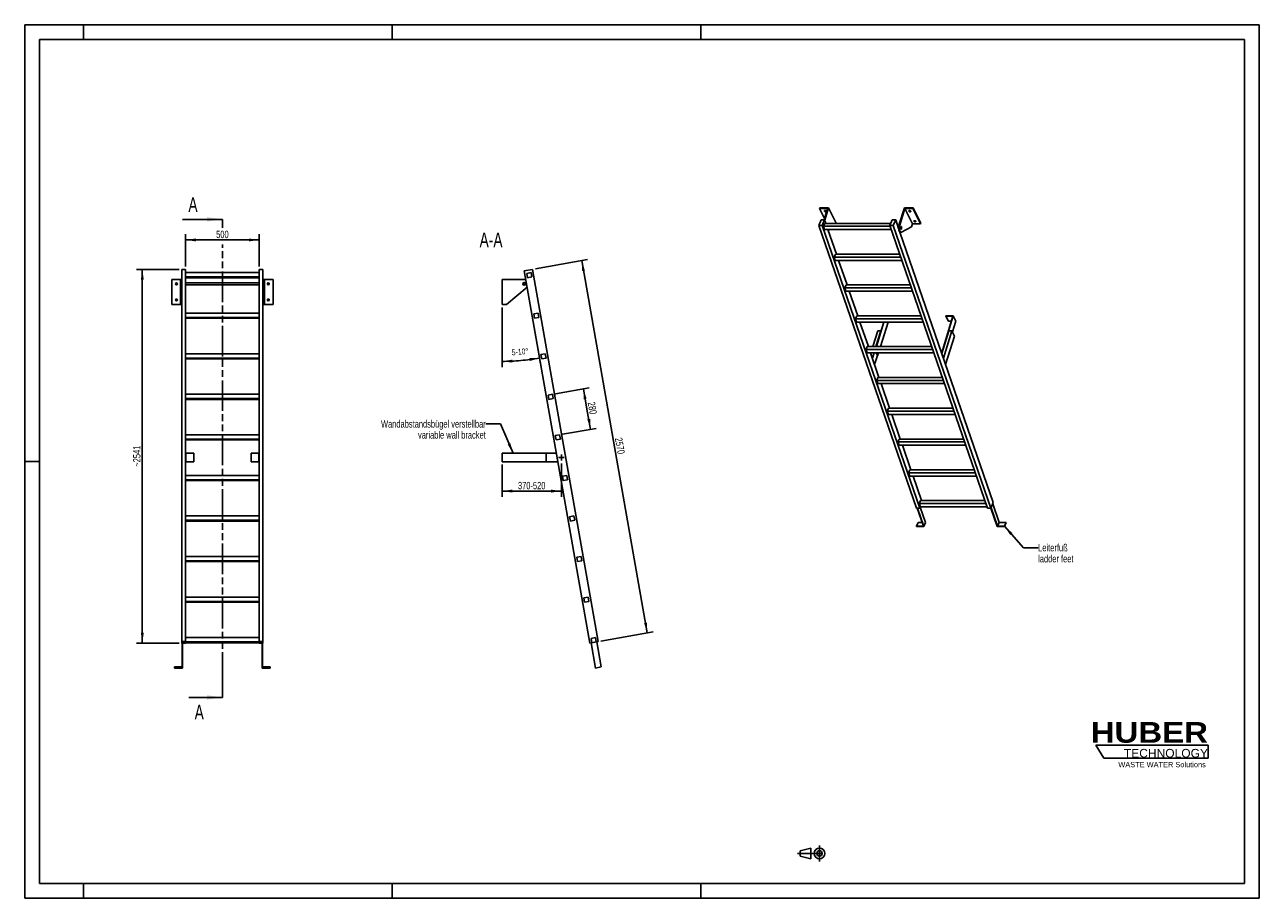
# Model space of a CAD drawing. Header units: millimetres. Extents: x 0 to 8400, y 0 to 5940.
import ezdxf

# ---------------------------------------------------------------- set-up
doc = ezdxf.new("R2010")
doc.units = ezdxf.units.MM
doc.header["$LTSCALE"] = 462
doc.linetypes.add('CENTER', pattern=[0.6, 0.375, -0.075, 0.075, -0.075])
doc.linetypes.add('PHANTOM', pattern=[0.8, 0.45, -0.05, 0.1, -0.05, 0.1, -0.05])
doc.layers.get('0').update_dxf_attribs({"linetype": 'CONTINUOUS'})
for name, color, linetype in [('005_AXIS', 7, 'CONTINUOUS'), ('050_DIMENSIONING', 7, 'CONTINUOUS'), ('053_NOTES', 7, 'CONTINUOUS'), ('HATCHING_BL0', 7, 'CONTINUOUS'), ('HUBER_Logo_BL1', 7, 'CONTINUOUS')]:
    doc.layers.add(name, color=color, linetype=linetype)
doc.styles.get("Standard").update_dxf_attribs({"font": 'txt', "width": 0.7})
doc.styles.add('TEXTSTYLE_2', font='ariblk.ttf')
doc.styles.add('TEXTSTYLE_3', font='arial.ttf')
doc.dimstyles.new('DIMSTYLE_1', dxfattribs={"dimtxt": 50, "dimasz": 70, "dimexe": 2, "dimexo": 1, "dimtad": 1, "dimdec": 1, "dimtxsty": 'STANDARD', "dimblk": '_FILLED', "dimblk1": '_FILLED', "dimblk2": '_FILLED', "dimcen": 0.09, "dimazin": 2, "dimtp": 0.8, "dimtm": 0.8, "dimtfac": 1, "dimtdec": 1, "dimtofl": 0, "dimtmove": 0, "dimatfit": 3, "dimldrblk": '_FILLED', "dimfxl": 1, "dimtolj": 1, "dimarcsym": 0})
doc.dimstyles.new('DIMSTYLE_2', dxfattribs={"dimtxt": 40, "dimasz": 70, "dimexe": 2, "dimexo": 1, "dimgap": 2, "dimtad": 1, "dimdec": 1, "dimtxsty": 'STANDARD', "dimblk": '_FILLED', "dimblk1": '_FILLED', "dimblk2": '_FILLED', "dimcen": 0.09, "dimazin": 2, "dimtp": 0.5, "dimtm": 0.5, "dimtfac": 1, "dimtdec": 1, "dimtofl": 0, "dimtmove": 0, "dimatfit": 3, "dimldrblk": '_FILLED', "dimfxl": 1, "dimtolj": 1, "dimarcsym": 0})
doc.dimstyles.new('DIMSTYLE_3', dxfattribs={"dimtxt": 50, "dimasz": 70, "dimexe": 2, "dimexo": 1, "dimtad": 1, "dimdec": 0, "dimtxsty": 'STANDARD', "dimblk": '_FILLED', "dimblk1": '_FILLED', "dimblk2": '_FILLED', "dimcen": 0.09, "dimazin": 2, "dimtp": 2, "dimtm": 2, "dimtfac": 1, "dimtdec": 0, "dimtofl": 0, "dimtmove": 0, "dimatfit": 3, "dimldrblk": '_FILLED', "dimfxl": 1, "dimtolj": 1, "dimarcsym": 0})
doc.dimstyles.new('DIMSTYLE_4', dxfattribs={"dimtxt": 50, "dimasz": 70, "dimexe": 2, "dimexo": 1, "dimtad": 1, "dimtxsty": 'STANDARD', "dimblk": '_FILLED', "dimblk1": '_FILLED', "dimblk2": '_FILLED', "dimcen": 0.09, "dimazin": 2, "dimtp": 0.8, "dimtm": 0.8, "dimtfac": 1, "dimtofl": 0, "dimtmove": 0, "dimatfit": 3, "dimldrblk": '_FILLED', "dimfxl": 1, "dimtolj": 1, "dimarcsym": 0})
doc.dimstyles.new('DIMSTYLE_5', dxfattribs={"dimtxt": 50, "dimasz": 70, "dimexe": 2, "dimexo": 1, "dimtad": 1, "dimtxsty": 'STANDARD', "dimblk": '_FILLED', "dimblk1": '_FILLED', "dimblk2": '_FILLED', "dimcen": 0.09, "dimazin": 2, "dimtp": 0.5, "dimtm": 0.5, "dimtfac": 1, "dimtofl": 0, "dimtmove": 0, "dimatfit": 3, "dimldrblk": '_FILLED', "dimfxl": 1, "dimtolj": 1, "dimarcsym": 0})
doc.dimstyles.get("Standard").update_dxf_attribs({"dimtxt": 50, "dimasz": 70, "dimexe": 2, "dimexo": 1, "dimtad": 1, "dimtxsty": 'STANDARD', "dimblk": '_FILLED', "dimblk1": '_FILLED', "dimblk2": '_FILLED', "dimcen": 0.09, "dimazin": 2, "dimtol": 1, "dimtp": 0.01, "dimtm": 0.01, "dimtfac": 1, "dimtofl": 0, "dimtmove": 0, "dimatfit": 3, "dimldrblk": '_FILLED', "dimfxl": 1, "dimtolj": 1, "dimarcsym": 0})

# ---------------------------------------------------------------- blocks, each defined once
blk = doc.blocks.new('HUBER_LOGO_BL1', base_point=(7675, 1007.5))
at = {"layer": 'HUBER_Logo_BL1', "color": 5, "linetype": 'CONTINUOUS'}
for p, q in [((8052.9, 1042), (7287.9, 1042)), ((7287.9, 1042), (7341.9, 952)), ((8052.9, 1042), (8052.9, 952)), ((7341.9, 952), (8052.9, 952))]:
    blk.add_line(p, q, dxfattribs=at)
at = {"layer": 'HUBER_Logo_BL1', "color": 2, "linetype": 'CONTINUOUS', "attachment_point": 3, "line_spacing_factor": 0.78}
for s, insert, char_height, width, style in [('HUBER\\P\\fArial;\\H58.5;TECHNOLOGY ', (8050.7, 1198.2), 140.4, 775.343, 'TEXTSTYLE_2'), ('WASTE WATER Solutions', (8036, 927.2), 36, 594.067, 'TEXTSTYLE_3')]:
    blk.add_mtext(s, dxfattribs=dict(at, insert=insert, char_height=char_height, width=width, style=style))
blk = doc.blocks.new('_FILLED')
at = {"color": 0, "linetype": 'BYBLOCK'}
blk.add_solid([(0, 0), (-1, 0.143), (-1, -0.143)], dxfattribs=at)
blk = doc.blocks.new('*D0')
at = {"layer": '050_DIMENSIONING', "color": 2, "linetype": 'CONTINUOUS'}
for p, q in [((1095.2, 4296.5), (1095.2, 4516.5)), ((1095.2, 4476.5), (1345.2, 4476.5)), ((1595.2, 4476.5), (1345.2, 4476.5)), ((1595.2, 4296.5), (1595.2, 4516.5))]:
    blk.add_line(p, q, dxfattribs=at)
at = {"layer": '050_DIMENSIONING', "color": 2, "linetype": 'CONTINUOUS', "xscale": 70, "yscale": 70, "zscale": 70, "rotation": 180}
blk.add_blockref('_FILLED', (1095.2, 4476.5), dxfattribs=at)
at = {"layer": '050_DIMENSIONING', "color": 2, "linetype": 'CONTINUOUS', "xscale": 70, "yscale": 70, "zscale": 70}
blk.add_blockref('_FILLED', (1595.2, 4476.5), dxfattribs=at)
at = {"layer": '050_DIMENSIONING', "color": 2, "linetype": 'CONTINUOUS', "insert": (1345.2, 4539), "char_height": 50, "width": 171.429, "attachment_point": 2, "line_spacing_factor": 0.9}
blk.add_mtext('500', dxfattribs=at)
blk = doc.blocks.new('*D1')
at = {"layer": '050_DIMENSIONING', "color": 2, "linetype": 'CONTINUOUS'}
for p, q in [((3247.6, 4018.2), (3247.6, 3610.9)), ((3491.4, 3741.3), (3510.3, 3633.9))]:
    blk.add_line(p, q, dxfattribs=at)
for start, end in [(270, 275), (275, 280)]:
    blk.add_arc((3247.6, 5123.9), 1473, start, end, dxfattribs=at)
for points in [[(3317.3, 3662.5), (3247.6, 3650.9), (3317.8, 3642.5)], [(3435.7, 3652.9), (3503.4, 3673.3), (3432.6, 3672.6)]]:
    blk.add_solid(points, dxfattribs=at)
at = {"layer": '050_DIMENSIONING', "color": 2, "linetype": 'CONTINUOUS', "insert": (3369, 3736.2), "char_height": 40, "width": 207.143, "attachment_point": 2, "rotation": 5, "line_spacing_factor": 0.9}
blk.add_mtext('5-10\\fgdt;{\\W1.0;{\\fgdt;~}}', dxfattribs=at)
blk = doc.blocks.new('*D2')
at = {"layer": '050_DIMENSIONING', "color": 2, "linetype": 'CONTINUOUS'}
for p, q in [((1050.2, 4276.5), (760.2, 4276.5)), ((800.2, 4276.5), (800.2, 3006.1)), ((800.2, 1735.7), (800.2, 3006.1)), ((1050.2, 1735.7), (760.2, 1735.7))]:
    blk.add_line(p, q, dxfattribs=at)
at = {"layer": '050_DIMENSIONING', "color": 2, "linetype": 'CONTINUOUS', "xscale": 70, "yscale": 70, "zscale": 70}
for p, rotation in [((800.2, 4276.5), 90), ((800.2, 1735.7), 270)]:
    blk.add_blockref('_FILLED', p, dxfattribs=dict(at, rotation=rotation))
at = {"layer": '050_DIMENSIONING', "color": 2, "linetype": 'CONTINUOUS', "insert": (737.7, 3006.1), "char_height": 50, "width": 273.214, "attachment_point": 2, "rotation": 90, "line_spacing_factor": 0.9}
blk.add_mtext('~2541', dxfattribs=at)
blk = doc.blocks.new('*D3')
at = {"layer": '050_DIMENSIONING', "color": 2, "linetype": 'CONTINUOUS'}
for p, q in [((3247.6, 2948.8), (3247.6, 2781.3)), ((3651.5, 2957.3), (3651.5, 2781.3)), ((3247.6, 2781.3), (3247.6, 2728.8)), ((3651.5, 2781.3), (3651.5, 2728.8)), ((3247.6, 2768.8), (3449.5, 2768.8)), ((3651.5, 2768.8), (3449.5, 2768.8))]:
    blk.add_line(p, q, dxfattribs=at)
at = {"layer": '050_DIMENSIONING', "color": 2, "linetype": 'CONTINUOUS', "xscale": 70, "yscale": 70, "zscale": 70, "rotation": 180}
blk.add_blockref('_FILLED', (3247.6, 2768.8), dxfattribs=at)
at = {"layer": '050_DIMENSIONING', "color": 2, "linetype": 'CONTINUOUS', "xscale": 70, "yscale": 70, "zscale": 70}
blk.add_blockref('_FILLED', (3651.5, 2768.8), dxfattribs=at)
at = {"layer": '050_DIMENSIONING', "color": 2, "linetype": 'CONTINUOUS', "insert": (3449.5, 2831.3), "char_height": 50, "width": 396.429, "attachment_point": 2, "line_spacing_factor": 0.9}
blk.add_mtext('370-520\\P ', dxfattribs=at)
blk = doc.blocks.new('*D4')
at = {"layer": '050_DIMENSIONING', "color": 2, "linetype": 'CONTINUOUS'}
for p, q in [((3474.6, 4280), (3829.1, 4342.5)), ((3789.7, 4335.6), (4012.8, 3070.1)), ((4236, 1804.6), (4012.8, 3070.1)), ((3920.8, 1749), (4275.4, 1811.5))]:
    blk.add_line(p, q, dxfattribs=at)
at = {"layer": '050_DIMENSIONING', "color": 2, "linetype": 'CONTINUOUS', "xscale": 70, "yscale": 70, "zscale": 70}
for p, rotation in [((3789.7, 4335.6), 100), ((4236, 1804.6), 280)]:
    blk.add_blockref('_FILLED', p, dxfattribs=dict(at, rotation=rotation))
at = {"layer": '050_DIMENSIONING', "color": 2, "linetype": 'CONTINUOUS', "insert": (4074.4, 3080.9), "char_height": 50, "width": 230.357, "attachment_point": 2, "rotation": 280, "line_spacing_factor": 0.9}
blk.add_mtext('2570', dxfattribs=at)
blk = doc.blocks.new('*D5')
at = {"layer": '050_DIMENSIONING', "color": 2, "linetype": 'CONTINUOUS'}
for p, q in [((3610.6, 3430.7), (3840.6, 3471.3)), ((3801.2, 3464.3), (3825.5, 3326.4)), ((3849.8, 3188.6), (3825.5, 3326.4)), ((3659.2, 3155), (3889.2, 3195.5))]:
    blk.add_line(p, q, dxfattribs=at)
at = {"layer": '050_DIMENSIONING', "color": 2, "linetype": 'CONTINUOUS', "xscale": 70, "yscale": 70, "zscale": 70}
for p, rotation in [((3801.2, 3464.3), 100), ((3849.8, 3188.6), 280)]:
    blk.add_blockref('_FILLED', p, dxfattribs=dict(at, rotation=rotation))
at = {"layer": '050_DIMENSIONING', "color": 2, "linetype": 'CONTINUOUS', "insert": (3887, 3337.3), "char_height": 50, "width": 176.786, "attachment_point": 2, "rotation": 280, "line_spacing_factor": 0.9}
blk.add_mtext('280', dxfattribs=at)
blk = doc.blocks.new('PROJEKTIONSMETHODE_1_BL2', base_point=(5360, 305))
at = {"color": 2, "linetype": 'CONTINUOUS'}
for p, q in [((5275.7, 323.3), (5349, 341.7)), ((5349, 268.3), (5349, 341.7)), ((5275.7, 286.7), (5275.7, 323.3)), ((5275.7, 286.7), (5349, 268.3))]:
    blk.add_line(p, q, dxfattribs=at)
at = {"color": 2, "linetype": 'CENTER'}
for p, q in [((5407.7, 360), (5407.7, 250)), ((5257.3, 305), (5462.7, 305))]:
    blk.add_line(p, q, dxfattribs=at)
at = {"color": 2, "linetype": 'CONTINUOUS'}
for radius in [36.7, 18.3]:
    blk.add_circle((5407.7, 305), radius, dxfattribs=at)
blk = doc.blocks.new('XSEC_FILLED')
at = {"color": 0, "linetype": 'BYBLOCK'}
blk.add_solid([(0, 0), (-1, 0.143), (-1, -0.143)], dxfattribs=at)
blk = doc.blocks.new('HATCHING_BL0', base_point=(1209.9, 2991.1))
at = {"layer": 'HATCHING_BL0', "color": 7, "linetype": 'PHANTOM'}
for p, q in [((1345.2, 4558.5), (1345.2, 4616.5)), ((1345.2, 1465.8), (1345.2, 4446.3)), ((1345.2, 1365.8), (1345.2, 1465.8))]:
    blk.add_line(p, q, dxfattribs=at)
at = {"layer": 'HATCHING_BL0', "color": 7, "linetype": 'CONTINUOUS', "char_height": 100, "width": 128.571, "attachment_point": 1, "line_spacing_factor": 0.9}
for insert in [(1113.9, 4766.5), (1156.3, 1315.8)]:
    blk.add_mtext('A', dxfattribs=dict(at, insert=insert))
at = {"layer": 'HATCHING_BL0', "color": 7, "linetype": 'CONTINUOUS'}
for points in [[(1345.2, 4616.5), (1074.6, 4616.5)], [(1345.2, 1365.8), (1117.1, 1365.8)]]:
    blk.add_leader(points, dimstyle='STANDARD', override={"dimasz": 105, "dimtad": 0, "dimldrblk": 'XSEC_FILLED'}, dxfattribs=at)

msp = doc.modelspace()

# ---------------------------------------------------------------- hatches: boundary and pattern name
at = {"linetype": 'CONTINUOUS'}
h = msp.add_hatch(dxfattribs=at)
h.set_pattern_fill('ANSI31', color=2, angle=90, style=0, pattern_type=2)
h.set_pattern_definition([(135, (3247.57, 4123.25), (-239.875, -239.875), [])])
edge = h.paths.add_edge_path()
edge.add_line((3887.846, 1743.215), (3858.302, 1738.005))
edge.add_line((3858.302, 1738.005), (3853.092, 1767.549))
edge.add_line((3853.092, 1767.549), (3882.636, 1772.759))
edge.add_line((3887.846, 1743.215), (3882.636, 1772.759))
edge = h.paths.add_edge_path()
edge.add_line((3420.708, 4219.721), (3415.499, 4249.265))
edge.add_line((3415.499, 4249.265), (3445.043, 4254.474))
edge.add_line((3450.252, 4224.93), (3445.043, 4254.474))
edge.add_line((3420.708, 4219.721), (3450.252, 4224.93))
edge = h.paths.add_edge_path()
edge.add_line((3469.33, 3943.974), (3464.12, 3973.519))
edge.add_line((3464.12, 3973.519), (3493.664, 3978.728))
edge.add_line((3498.874, 3949.184), (3493.664, 3978.728))
edge.add_line((3469.33, 3943.974), (3498.874, 3949.184))
edge = h.paths.add_edge_path()
edge.add_line((3517.951, 3668.228), (3512.742, 3697.772))
edge.add_line((3512.742, 3697.772), (3542.286, 3702.982))
edge.add_line((3547.495, 3673.438), (3542.286, 3702.982))
edge.add_line((3517.951, 3668.228), (3547.495, 3673.438))
edge = h.paths.add_edge_path()
edge.add_line((3566.573, 3392.482), (3561.363, 3422.026))
edge.add_line((3561.363, 3422.026), (3590.907, 3427.236))
edge.add_line((3596.117, 3397.692), (3590.907, 3427.236))
edge.add_line((3566.573, 3392.482), (3596.117, 3397.692))
edge = h.paths.add_edge_path()
edge.add_line((3615.194, 3116.736), (3609.985, 3146.28))
edge.add_line((3609.985, 3146.28), (3639.529, 3151.49))
edge.add_line((3644.738, 3121.945), (3639.529, 3151.49))
edge.add_line((3615.194, 3116.736), (3644.738, 3121.945))
edge = h.paths.add_edge_path()
edge.add_line((3663.816, 2840.99), (3658.606, 2870.534))
edge.add_line((3658.606, 2870.534), (3688.15, 2875.743))
edge.add_line((3693.36, 2846.199), (3688.15, 2875.743))
edge.add_line((3663.816, 2840.99), (3693.36, 2846.199))
edge = h.paths.add_edge_path()
edge.add_line((3712.437, 2565.244), (3707.228, 2594.788))
edge.add_line((3707.228, 2594.788), (3736.772, 2599.997))
edge.add_line((3741.981, 2570.453), (3736.772, 2599.997))
edge.add_line((3712.437, 2565.244), (3741.981, 2570.453))
edge = h.paths.add_edge_path()
edge.add_line((3761.059, 2289.497), (3755.849, 2319.042))
edge.add_line((3755.849, 2319.042), (3785.393, 2324.251))
edge.add_line((3790.603, 2294.707), (3785.393, 2324.251))
edge.add_line((3761.059, 2289.497), (3790.603, 2294.707))
edge = h.paths.add_edge_path()
edge.add_line((3809.68, 2013.751), (3804.471, 2043.295))
edge.add_line((3804.471, 2043.295), (3834.015, 2048.505))
edge.add_line((3839.224, 2018.961), (3834.015, 2048.505))
edge.add_line((3809.68, 2013.751), (3839.224, 2018.961))
edge = h.paths.add_edge_path()
edge.add_arc((3398.574, 4178.247), 7.5, 0, 180)
edge.add_arc((3398.574, 4178.247), 7.5, -180, 0)

# ---------------------------------------------------------------- linework, layer by layer
at = {"color": 7, "linetype": 'CONTINUOUS'}
for p, q in [((0, 5940), (8400, 5940)), ((0, 0), (0, 5940)), ((8400, 0), (8400, 5940)), ((5462.228, 4690.585), (5407.886, 4690.585)), ((5462.228, 4690.585), (5438.303, 4613.163)), ((5443.175, 4611.045), (5469.207, 4695.285)), ((5948.449, 4577.003), (5985.001, 4695.285)), ((5989.075, 4690.585), (5953.975, 4577.003)), ((6040.932, 4584.912), (5989.075, 4690.585)), ((6043.418, 4690.585), (5989.075, 4690.585)), ((5402.809, 4575.344), (5419.417, 4613.163)), ((6066.829, 2652.497), (5402.809, 4575.344)), ((5425.836, 4575.344), (5402.809, 4575.344)), ((5419.417, 4613.163), (5442.443, 4613.163)), ((5442.443, 4613.163), (5425.836, 4575.344)), ((6089.855, 2652.497), (5425.836, 4575.344)), ((5434.937, 4569.338), (5443.678, 4589.242)), ((5888.441, 4569.338), (5434.937, 4569.338)), ((5442.688, 4546.892), (5434.937, 4569.338)), ((5450.704, 4589.242), (5442.443, 4613.163)), ((5442.688, 4546.892), (5896.192, 4546.892)), ((5892.469, 4589.242), (5443.678, 4589.242)), ((5523.049, 4379.749), (5465.329, 4546.892)), ((5478.755, 4546.892), (5467.366, 4540.992)), ((5521.064, 4589.612), (5520.95, 4589.242)), ((5886.366, 4575.344), (5902.974, 4613.163)), ((6550.386, 2652.497), (5886.366, 4575.344)), ((5909.393, 4575.344), (5886.366, 4575.344)), ((5902.974, 4613.163), (5926, 4613.163)), ((5926, 4613.163), (5909.393, 4575.344)), ((6573.412, 2652.497), (5909.393, 4575.344)), ((5945.983, 4555.297), (5926, 4613.163)), ((6034.731, 4564.845), (5965.437, 4528.947)), ((6040.932, 4584.912), (6034.731, 4564.845)), ((6040.932, 4584.912), (6095.275, 4584.912)), ((6590.02, 2690.316), (5955.032, 4529.094)), ((5957.6, 4528.355), (5963.127, 4528.355)), ((5507.281, 4359.845), (5516.022, 4379.749)), ((5953.912, 4379.749), (5516.022, 4379.749)), ((5515.032, 4337.399), (5507.281, 4359.845)), ((5960.785, 4359.845), (5507.281, 4359.845)), ((5515.032, 4337.399), (5968.536, 4337.399)), ((5595.393, 4170.256), (5537.673, 4337.399)), ((1059.154, 4208.247), (1000.154, 4208.247)), ((1059.154, 4208.247), (1059.154, 4187.497)), ((1059.154, 4208.247), (1065.154, 4208.247)), ((1065.154, 4208.247), (1065.154, 4187.497)), ((1095.154, 4276.515), (1070.154, 4276.515)), ((1070.154, 4264.322), (1070.154, 4276.515)), ((1070.154, 4180.585), (1070.154, 4264.322)), ((1095.154, 3978.728), (1095.154, 4276.515)), ((1595.154, 4254.474), (1095.154, 4254.474)), ((1095.154, 4224.93), (1595.154, 4224.93)), ((1095.154, 4219.721), (1595.154, 4219.721)), ((1620.154, 4276.515), (1595.154, 4276.515)), ((1595.154, 3978.728), (1595.154, 4276.515)), ((1620.154, 1745.559), (1620.154, 4276.515)), ((1625.154, 4208.247), (1625.154, 4187.497)), ((1625.154, 4208.247), (1631.154, 4208.247)), ((1631.154, 4208.247), (1631.154, 4187.497)), ((1690.154, 4208.247), (1631.154, 4208.247)), ((3398.574, 4208.247), (3247.574, 4208.247)), ((3454.865, 4276.515), (3398.731, 4266.617)), ((3845.007, 1735.661), (3398.731, 4266.617)), ((3415.499, 4249.265), (3445.043, 4254.474)), ((3420.708, 4219.721), (3415.499, 4249.265)), ((3420.708, 4219.721), (3450.252, 4224.93)), ((3450.252, 4224.93), (3445.043, 4254.474)), ((3901.141, 1745.559), (3454.865, 4276.515)), ((1059.154, 4187.497), (1059.154, 4185.747)), ((1059.154, 4185.747), (1059.154, 4178.247)), ((1059.154, 4178.247), (1059.154, 4170.747)), ((1059.154, 4170.747), (1059.154, 4168.997)), ((1059.154, 4168.997), (1059.154, 4155.32)), ((1059.154, 4038.247), (1059.154, 4155.32)), ((1065.154, 4187.497), (1065.154, 4178.247)), ((1065.154, 4178.247), (1065.154, 4168.997)), ((1065.154, 4168.997), (1065.154, 4155.32)), ((1065.154, 4038.247), (1065.154, 4155.32)), ((1070.154, 4164.275), (1070.154, 4180.585)), ((1070.154, 4163.533), (1070.154, 4164.275)), ((1070.154, 4160.62), (1070.154, 4163.533)), ((1070.154, 4157.147), (1070.154, 4160.62)), ((1070.154, 4150.477), (1070.154, 4157.147)), ((1070.154, 4146.079), (1070.154, 4150.477)), ((1070.154, 4143.36), (1070.154, 4146.079)), ((1070.154, 4141.881), (1070.154, 4143.36)), ((1070.154, 4126.449), (1070.154, 4141.881)), ((1070.154, 4121.24), (1070.154, 4126.449)), ((1070.154, 1745.559), (1070.154, 4121.24)), ((1625.154, 4187.497), (1625.154, 4178.247)), ((1625.154, 4178.247), (1625.154, 4168.997)), ((1625.154, 4168.997), (1625.154, 4155.32)), ((1625.154, 4038.247), (1625.154, 4155.32)), ((1631.154, 4187.497), (1631.154, 4185.747)), ((1631.154, 4185.747), (1631.154, 4178.247)), ((1631.154, 4178.247), (1631.154, 4170.747)), ((1631.154, 4170.747), (1631.154, 4168.997)), ((1631.154, 4168.997), (1631.154, 4155.32)), ((1631.154, 4038.247), (1631.154, 4155.32)), ((3279.19, 4038.247), (3417.922, 4155.32)), ((5579.626, 4150.352), (5588.367, 4170.256)), ((6033.13, 4150.352), (5579.626, 4150.352)), ((5587.377, 4127.906), (5579.626, 4150.352)), ((5587.377, 4127.906), (6040.881, 4127.906)), ((6026.256, 4170.256), (5588.367, 4170.256)), ((5667.738, 3960.763), (5610.018, 4127.906)), ((1000.154, 4038.247), (1059.154, 4038.247)), ((1059.154, 4038.247), (1065.154, 4038.247)), ((1625.154, 4038.247), (1631.154, 4038.247)), ((1631.154, 4038.247), (1690.154, 4038.247)), ((3247.574, 4038.247), (3279.19, 4038.247)), ((1095.154, 3949.184), (1095.154, 3978.728)), ((1595.154, 3978.728), (1095.154, 3978.728)), ((1095.154, 3943.974), (1095.154, 3949.184)), ((1095.154, 3949.184), (1595.154, 3949.184)), ((1595.154, 3949.184), (1595.154, 3978.728)), ((1595.154, 3943.974), (1595.154, 3949.184)), ((3464.12, 3973.519), (3493.664, 3978.728)), ((3469.33, 3943.974), (3464.12, 3973.519)), ((3469.33, 3943.974), (3498.874, 3949.184)), ((3498.874, 3949.184), (3493.664, 3978.728)), ((5660.711, 3960.763), (5651.97, 3940.858)), ((6098.601, 3960.763), (5660.711, 3960.763)), ((6315.744, 3958.688), (6243.608, 3725.257)), ((6245.45, 3725.257), (6318.07, 3960.255)), ((6267.411, 3960.255), (6266.927, 3958.688)), ((6266.927, 3958.688), (6284.315, 3923.256)), ((6266.927, 3958.688), (6315.744, 3958.688)), ((6318.07, 3960.255), (6267.411, 3960.255)), ((6318.07, 3960.255), (6335.457, 3924.823)), ((1095.154, 3702.982), (1095.154, 3943.974)), ((1095.154, 3943.974), (1595.154, 3943.974)), ((1595.154, 3702.982), (1595.154, 3943.974)), ((5659.721, 3918.413), (5651.97, 3940.858)), ((6105.474, 3940.858), (5651.97, 3940.858)), ((5659.721, 3918.413), (6113.225, 3918.413)), ((5740.082, 3751.27), (5682.362, 3918.413)), ((5844.609, 3918.413), (5792.958, 3751.27)), ((5794.8, 3751.27), (5846.451, 3918.413)), ((5823.137, 3751.27), (5874.788, 3918.413)), ((6284.315, 3923.256), (6304.794, 3923.256)), ((6312.53, 3850.631), (6335.457, 3924.823)), ((6287.522, 3858.422), (6239.878, 3704.246)), ((6308.707, 3858.422), (6251.058, 3671.871)), ((6266.012, 3628.566), (6326.094, 3822.991)), ((6308.707, 3858.422), (6287.522, 3858.422)), ((6326.094, 3822.991), (6308.707, 3858.422)), ((1095.154, 3673.438), (1095.154, 3702.982)), ((1595.154, 3702.982), (1095.154, 3702.982)), ((1595.154, 3673.438), (1595.154, 3702.982)), ((3512.742, 3697.772), (3542.286, 3702.982)), ((3517.951, 3668.228), (3512.742, 3697.772)), ((3547.495, 3673.438), (3542.286, 3702.982)), ((5733.056, 3751.27), (5724.315, 3731.365)), ((5732.066, 3708.92), (5724.315, 3731.365)), ((6177.819, 3731.365), (5724.315, 3731.365)), ((5732.066, 3708.92), (6185.57, 3708.92)), ((6170.945, 3751.27), (5733.056, 3751.27)), ((5812.427, 3541.777), (5754.707, 3708.92)), ((5792.936, 3708.92), (5802.307, 3689.825)), ((5794.779, 3708.92), (5804.149, 3689.825)), ((5804.149, 3689.825), (5810.05, 3708.92)), ((6243.608, 3725.257), (6245.303, 3721.802)), ((6243.608, 3725.257), (6245.45, 3725.257)), ((6245.45, 3725.257), (6246.015, 3724.105)), ((1095.154, 3668.228), (1095.154, 3673.438)), ((1095.154, 3673.438), (1595.154, 3673.438)), ((1095.154, 3427.236), (1095.154, 3668.228)), ((1095.154, 3668.228), (1595.154, 3668.228)), ((1595.154, 3668.228), (1595.154, 3673.438)), ((1595.154, 3427.236), (1595.154, 3668.228)), ((3517.951, 3668.228), (3547.495, 3673.438)), ((5802.307, 3689.825), (5804.149, 3689.825)), ((5805.4, 3541.777), (5796.659, 3521.872)), ((6243.29, 3541.777), (5805.4, 3541.777)), ((6250.163, 3521.872), (5796.659, 3521.872)), ((5804.41, 3499.427), (5796.659, 3521.872)), ((5804.41, 3499.427), (6257.914, 3499.427)), ((5884.771, 3332.284), (5827.051, 3499.427)), ((1095.154, 3397.692), (1095.154, 3427.236)), ((1595.154, 3427.236), (1095.154, 3427.236)), ((1095.154, 3392.482), (1095.154, 3397.692)), ((1095.154, 3397.692), (1595.154, 3397.692)), ((1095.154, 3151.49), (1095.154, 3392.482)), ((1095.154, 3392.482), (1595.154, 3392.482)), ((1595.154, 3397.692), (1595.154, 3427.236)), ((1595.154, 3392.482), (1595.154, 3397.692)), ((1595.154, 3151.49), (1595.154, 3392.482)), ((3561.363, 3422.026), (3590.907, 3427.236)), ((3566.573, 3392.482), (3561.363, 3422.026)), ((3566.573, 3392.482), (3596.117, 3397.692)), ((3596.117, 3397.692), (3590.907, 3427.236)), ((5877.745, 3332.284), (5869.004, 3312.379)), ((6322.508, 3312.379), (5869.004, 3312.379)), ((5876.755, 3289.934), (5869.004, 3312.379)), ((5876.755, 3289.934), (6330.259, 3289.934)), ((6315.634, 3332.284), (5877.745, 3332.284)), ((5957.116, 3122.791), (5899.396, 3289.934)), ((1095.154, 3121.945), (1095.154, 3151.49)), ((1595.154, 3151.49), (1095.154, 3151.49)), ((1095.154, 3116.736), (1095.154, 3121.945)), ((1095.154, 3121.945), (1595.154, 3121.945)), ((1095.154, 3025.784), (1095.154, 3116.736)), ((1095.154, 3116.736), (1595.154, 3116.736)), ((1595.154, 3121.945), (1595.154, 3151.49)), ((1595.154, 3116.736), (1595.154, 3121.945)), ((1595.154, 3025.784), (1595.154, 3116.736)), ((3609.985, 3146.28), (3639.529, 3151.49)), ((3615.194, 3116.736), (3609.985, 3146.28)), ((3615.194, 3116.736), (3644.738, 3121.945)), ((3644.738, 3121.945), (3639.529, 3151.49)), ((5950.089, 3122.791), (5941.348, 3102.886)), ((6387.979, 3122.791), (5950.089, 3122.791)), ((1095.154, 2968.784), (1095.154, 3025.784)), ((1095.154, 3025.784), (1097.154, 3025.784)), ((1097.154, 3025.784), (1097.154, 2968.784)), ((1097.154, 3025.784), (1150.154, 3025.784)), ((1150.154, 3025.784), (1150.154, 2968.784)), ((1540.154, 3025.784), (1540.154, 2968.784)), ((1540.154, 3025.784), (1593.154, 3025.784)), ((1593.154, 3025.784), (1593.154, 2968.784)), ((1593.154, 3025.784), (1595.154, 3025.784)), ((1595.154, 2968.784), (1595.154, 3025.784)), ((3247.574, 3025.784), (3247.574, 2968.784)), ((3247.574, 3025.784), (3249.574, 3025.784)), ((3249.574, 3025.784), (3249.574, 2968.784)), ((3249.574, 3025.784), (3547.574, 3025.784)), ((3547.574, 3025.784), (3547.574, 2968.784)), ((3547.574, 3025.784), (3617.523, 3025.784)), ((5949.099, 3080.44), (5941.348, 3102.886)), ((6394.852, 3102.886), (5941.348, 3102.886)), ((5949.099, 3080.44), (6402.603, 3080.44)), ((6029.46, 2913.298), (5971.74, 3080.44)), ((1095.154, 2875.743), (1095.154, 2968.784)), ((1095.154, 2968.784), (1097.154, 2968.784)), ((1097.154, 2968.784), (1150.154, 2968.784)), ((1540.154, 2968.784), (1593.154, 2968.784)), ((1593.154, 2968.784), (1595.154, 2968.784)), ((1595.154, 2875.743), (1595.154, 2968.784)), ((3247.574, 2968.784), (3249.574, 2968.784)), ((3249.574, 2968.784), (3547.574, 2968.784)), ((3627.574, 2968.784), (3547.574, 2968.784)), ((1095.154, 2846.199), (1095.154, 2875.743)), ((1595.154, 2875.743), (1095.154, 2875.743)), ((1595.154, 2846.199), (1595.154, 2875.743)), ((3658.606, 2870.534), (3688.15, 2875.743)), ((3663.816, 2840.99), (3658.606, 2870.534)), ((3693.36, 2846.199), (3688.15, 2875.743)), ((6022.434, 2913.298), (6013.693, 2893.393)), ((6021.444, 2870.947), (6013.693, 2893.393)), ((6467.197, 2893.393), (6013.693, 2893.393)), ((6021.444, 2870.947), (6474.948, 2870.947)), ((6460.323, 2913.298), (6022.434, 2913.298)), ((6101.805, 2703.804), (6044.085, 2870.947)), ((1095.154, 2840.99), (1095.154, 2846.199)), ((1095.154, 2846.199), (1595.154, 2846.199)), ((1095.154, 2599.997), (1095.154, 2840.99)), ((1095.154, 2840.99), (1595.154, 2840.99)), ((1595.154, 2840.99), (1595.154, 2846.199)), ((1595.154, 2599.997), (1595.154, 2840.99)), ((3663.816, 2840.99), (3693.36, 2846.199)), ((6094.778, 2703.804), (6086.037, 2683.9)), ((6532.668, 2703.804), (6094.778, 2703.804)), ((6590.02, 2690.316), (6573.412, 2652.497)), ((6089.855, 2652.497), (6066.829, 2652.497)), ((6073.095, 2652.497), (6115.587, 2529.448)), ((6117.946, 2527.952), (6074.937, 2652.497)), ((6539.541, 2683.9), (6086.037, 2683.9)), ((6093.788, 2661.454), (6086.037, 2683.9)), ((6093.788, 2661.454), (6089.855, 2652.497)), ((6129.601, 2554.491), (6093.158, 2660.02)), ((6093.788, 2661.454), (6547.292, 2661.454)), ((6573.412, 2652.497), (6550.386, 2652.497)), ((6573.826, 2653.44), (6617.161, 2527.952)), ((6618.487, 2529.448), (6574.858, 2655.789)), ((6630.141, 2555.988), (6586.512, 2682.328)), ((1095.154, 2570.453), (1095.154, 2599.997)), ((1595.154, 2599.997), (1095.154, 2599.997)), ((1095.154, 2565.244), (1095.154, 2570.453)), ((1095.154, 2570.453), (1595.154, 2570.453)), ((1095.154, 2324.251), (1095.154, 2565.244)), ((1095.154, 2565.244), (1595.154, 2565.244)), ((1595.154, 2570.453), (1595.154, 2599.997)), ((1595.154, 2565.244), (1595.154, 2570.453)), ((1595.154, 2324.251), (1595.154, 2565.244)), ((3707.228, 2594.788), (3736.772, 2599.997)), ((3712.437, 2565.244), (3707.228, 2594.788)), ((3712.437, 2565.244), (3741.981, 2570.453)), ((3741.981, 2570.453), (3736.772, 2599.997)), ((6079.347, 2555.988), (6067.692, 2529.448)), ((6067.692, 2529.448), (6068.209, 2527.952)), ((6115.587, 2529.448), (6067.692, 2529.448)), ((6068.209, 2527.952), (6117.946, 2527.952)), ((6106.423, 2555.988), (6079.347, 2555.988)), ((6129.601, 2554.491), (6117.946, 2527.952)), ((6617.161, 2527.952), (6666.899, 2527.952)), ((6630.141, 2555.988), (6618.487, 2529.448)), ((6666.382, 2529.448), (6618.487, 2529.448)), ((6678.036, 2555.988), (6630.141, 2555.988)), ((6678.036, 2555.988), (6666.382, 2529.448)), ((6666.899, 2527.952), (6666.382, 2529.448)), ((6678.553, 2554.491), (6666.899, 2527.952)), ((6678.553, 2554.491), (6678.036, 2555.988)), ((1095.154, 2294.707), (1095.154, 2324.251)), ((1595.154, 2324.251), (1095.154, 2324.251)), ((1095.154, 2289.497), (1095.154, 2294.707)), ((1095.154, 2294.707), (1595.154, 2294.707)), ((1095.154, 2048.505), (1095.154, 2289.497)), ((1095.154, 2289.497), (1595.154, 2289.497)), ((1595.154, 2294.707), (1595.154, 2324.251)), ((1595.154, 2289.497), (1595.154, 2294.707)), ((1595.154, 2048.505), (1595.154, 2289.497)), ((3755.849, 2319.042), (3785.393, 2324.251)), ((3761.059, 2289.497), (3755.849, 2319.042)), ((3761.059, 2289.497), (3790.603, 2294.707)), ((3790.603, 2294.707), (3785.393, 2324.251)), ((1095.154, 2018.961), (1095.154, 2048.505)), ((1595.154, 2048.505), (1095.154, 2048.505)), ((1095.154, 2013.751), (1095.154, 2018.961)), ((1095.154, 2018.961), (1595.154, 2018.961)), ((1595.154, 2018.961), (1595.154, 2048.505)), ((1595.154, 2013.751), (1595.154, 2018.961)), ((3804.471, 2043.295), (3834.015, 2048.505)), ((3809.68, 2013.751), (3804.471, 2043.295)), ((3809.68, 2013.751), (3839.224, 2018.961)), ((3839.224, 2018.961), (3834.015, 2048.505)), ((1095.154, 1772.759), (1095.154, 2013.751)), ((1095.154, 2013.751), (1595.154, 2013.751)), ((1595.154, 1772.759), (1595.154, 2013.751)), ((1095.154, 1745.559), (1095.154, 1772.759)), ((1595.154, 1772.759), (1095.154, 1772.759)), ((1595.154, 1745.559), (1595.154, 1772.759)), ((3853.092, 1767.549), (3882.636, 1772.759)), ((3858.302, 1738.005), (3853.092, 1767.549)), ((3887.846, 1743.215), (3882.636, 1772.759)), ((1070.154, 1745.559), (1070.154, 1735.661)), ((1095.154, 1745.559), (1070.154, 1745.559)), ((1070.154, 1735.661), (1072.154, 1735.661)), ((1072.154, 1744.083), (1072.154, 1574.696)), ((1072.154, 1744.083), (1074.154, 1744.083)), ((1074.154, 1572.726), (1074.154, 1744.083)), ((1074.154, 1735.661), (1095.154, 1735.661)), ((1095.154, 1743.215), (1095.154, 1745.559)), ((1095.154, 1743.215), (1595.154, 1743.215)), ((1095.154, 1735.661), (1095.154, 1738.005)), ((1095.154, 1738.005), (1595.154, 1738.005)), ((1595.154, 1745.559), (1595.154, 1743.215)), ((1620.154, 1745.559), (1595.154, 1745.559)), ((1595.154, 1738.005), (1595.154, 1735.661)), ((1595.154, 1735.661), (1616.154, 1735.661)), ((1616.154, 1744.083), (1616.154, 1572.726)), ((1616.154, 1744.083), (1618.154, 1744.083)), ((1618.154, 1574.696), (1618.154, 1744.083)), ((1618.154, 1735.661), (1620.154, 1735.661)), ((1620.154, 1735.661), (1620.154, 1745.559)), ((3858.302, 1738.005), (3845.007, 1735.661)), ((3853.378, 1737.137), (3883.592, 1565.78)), ((3887.846, 1743.215), (3858.302, 1738.005)), ((3901.141, 1745.559), (3887.846, 1743.215)), ((3892.77, 1744.083), (3922.985, 1572.726)), ((1020.154, 1574.696), (1020.154, 1572.726)), ((1072.154, 1574.696), (1020.154, 1574.696)), ((1020.154, 1565.78), (1020.154, 1572.726)), ((1020.154, 1572.726), (1074.154, 1572.726)), ((1020.154, 1565.78), (1074.154, 1565.78)), ((1074.154, 1565.78), (1074.154, 1572.726)), ((1616.154, 1565.78), (1616.154, 1572.726)), ((1616.154, 1572.726), (1670.154, 1572.726)), ((1616.154, 1565.78), (1670.154, 1565.78)), ((1670.154, 1574.696), (1618.154, 1574.696)), ((1670.154, 1572.726), (1670.154, 1574.696)), ((1670.154, 1565.78), (1670.154, 1572.726)), ((3883.592, 1565.78), (3922.985, 1572.726)), ((0, 0), (8400, 0))]:
    msp.add_line(p, q, dxfattribs=at)
at = {"color": 3, "linetype": 'CONTINUOUS'}
for p, q in [((0, 5940), (0, 0)), ((8400, 5940), (0, 5940)), ((400, 5940), (400, 5840)), ((2500, 5940), (2500, 5840)), ((4600, 5940), (4600, 5840)), ((8400, 5940), (8400, 0)), ((0, 2970), (100, 2970)), ((400, 0), (400, 100)), ((2500, 0), (2500, 100)), ((4600, 0), (4600, 100)), ((8400, 0), (0, 0))]:
    msp.add_line(p, q, dxfattribs=at)
at = {"color": 5, "linetype": 'CONTINUOUS'}
for p, q in [((100, 5840), (100, 100)), ((8300, 5840), (100, 5840)), ((8300, 100), (8300, 5840)), ((100, 100), (8300, 100))]:
    msp.add_line(p, q, dxfattribs=at)
at = {"color": 9, "linetype": 'CONTINUOUS'}
for p, q in [((5948.449, 4577.003), (5953.975, 4577.003)), ((1065.154, 4155.32), (1059.154, 4155.32)), ((1631.154, 4155.32), (1625.154, 4155.32))]:
    msp.add_line(p, q, dxfattribs=at)
at = {"color": 7, "linetype": 'CONTINUOUS'}
for radius, start, end in [(30, 68.8886808, 90), (7.5, 0, 180), (7.5, 180, 360), (30, 310.1604011, 311.1227002)]:
    msp.add_arc((3398.574, 4178.247), radius, start, end, dxfattribs=at)
for points, knots in [([(5948.449, 4577.003), (5947.72, 4574.642), (5946.605, 4569.553), (5945.838, 4561.594), (5945.93, 4553.386), (5946.873, 4545.558), (5948.36, 4539.586), (5949.973, 4535.502), (5951.277, 4533.014), (5952.705, 4531.008), (5954.243, 4529.517), (5955.88, 4528.577), (5957.048, 4528.355), (5957.6, 4528.355)], [0, 0, 0, 0, 0.13939916, 0.29280569, 0.45031518, 0.6015399, 0.73684017, 0.79611184, 0.84888331, 0.89492094, 0.93453064, 0.96882596, 1, 1, 1, 1]), ([(5953.975, 4577.003), (5953.246, 4574.642), (5952.131, 4569.553), (5951.364, 4561.594), (5951.456, 4553.386), (5952.4, 4545.558), (5953.887, 4539.586), (5955.5, 4535.502), (5956.803, 4533.014), (5958.232, 4531.008), (5959.769, 4529.517), (5961.406, 4528.577), (5962.574, 4528.355), (5963.127, 4528.355)], [0, 0, 0, 0, 0.13939916, 0.29280569, 0.45031518, 0.6015399, 0.73684017, 0.79611184, 0.84888331, 0.89492094, 0.93453064, 0.96882596, 1, 1, 1, 1]), ([(5963.127, 4528.355), (5963.321, 4528.355), (5964.12, 4528.405), (5964.899, 4528.669), (5965.437, 4528.947)], [0, 0, 0, 0, 0.24280265, 1, 1, 1, 1])]:
    msp.add_open_spline(points, degree=3, knots=knots, dxfattribs=at)
at = {"layer": '005_AXIS', "color": 7, "linetype": 'CONTINUOUS'}
for p, q in [((5409.338, 4695.285), (5407.886, 4690.585)), ((5407.886, 4690.585), (5441.23, 4622.636)), ((5469.207, 4695.285), (5409.338, 4695.285)), ((5521.064, 4589.612), (5469.207, 4695.285)), ((6044.87, 4695.285), (5985.001, 4695.285)), ((6044.87, 4695.285), (6043.418, 4690.585)), ((6095.275, 4584.912), (6043.418, 4690.585)), ((6096.727, 4589.612), (6044.87, 4695.285)), ((5946.292, 4565.855), (5942.338, 4565.855)), ((5963.127, 4565.855), (5961.02, 4565.855)), ((5963.127, 4550.855), (5961.023, 4550.855)), ((6096.727, 4589.612), (6095.275, 4584.912)), ((1000.154, 4208.247), (1000.154, 4038.247)), ((1690.154, 4038.247), (1690.154, 4208.247)), ((3247.574, 4208.247), (3247.574, 4038.247)), ((1070.154, 4185.747), (1065.154, 4185.747)), ((1070.154, 4170.747), (1065.154, 4170.747)), ((1595.154, 4185.747), (1095.154, 4185.747)), ((1595.154, 4170.747), (1095.154, 4170.747)), ((1625.154, 4185.747), (1620.154, 4185.747)), ((1625.154, 4170.747), (1620.154, 4170.747)), ((5803.965, 3858.422), (5770.853, 3751.27)), ((5825.15, 3858.422), (5792.037, 3751.27)), ((5803.965, 3858.422), (5825.15, 3858.422)), ((5825.715, 3857.271), (5825.15, 3858.422)), ((5757.765, 3708.92), (5756.321, 3704.246)), ((5778.95, 3708.92), (5767.501, 3671.871)), ((5782.455, 3628.566), (5801.742, 3690.977))]:
    msp.add_line(p, q, dxfattribs=at)
at = {"layer": '005_AXIS', "color": 7, "linetype": 'CENTER'}
for q in [(3631.488, 2997.284), (3651.488, 3017.284), (3671.488, 2997.284), (3651.488, 2977.284)]:
    msp.add_line((3651.488, 2997.284), q, dxfattribs=at)
at = {"layer": '005_AXIS', "color": 7, "linetype": 'CONTINUOUS'}
for centre, radius, start, end in [((1032.654, 4178.247), 6.5, 0, 180), ((1032.654, 4178.247), 6.5, 180, 360), ((1657.654, 4178.247), 6.5, 0, 180), ((1657.654, 4178.247), 6.5, 180, 360), ((3398.574, 4178.247), 9.25, 0, 180), ((3398.574, 4178.247), 9.25, 180, 360), ((1032.654, 4068.247), 6.5, 0, 180), ((1032.654, 4068.247), 6.5, 180, 360), ((1657.654, 4068.247), 6.5, 0, 180), ((1657.654, 4068.247), 6.5, 180, 360)]:
    msp.add_arc(centre, radius, start, end, dxfattribs=at)
for points, knots in [([(5440.984, 4671.937), (5440.832, 4672.247), (5440.619, 4672.882), (5440.669, 4673.559), (5440.761, 4673.856)], [0, 0, 0, 0, 0.52599001, 1, 1, 1, 1]), ([(5440.761, 4673.856), (5440.885, 4674.257), (5441.442, 4675.049), (5442.818, 4675.749), (5444.575, 4676.041), (5446.564, 4675.914), (5448.593, 4675.387), (5450.459, 4674.51), (5451.974, 4673.375), (5452.719, 4672.425), (5452.958, 4671.937)], [0, 0, 0, 0, 0.08792798, 0.19150839, 0.31584218, 0.45699793, 0.60613597, 0.75253436, 0.88609218, 1, 1, 1, 1]), ([(5453.181, 4670.018), (5453.058, 4669.617), (5452.501, 4668.825), (5451.124, 4668.125), (5449.368, 4667.833), (5447.378, 4667.96), (5445.35, 4668.487), (5443.484, 4669.364), (5441.968, 4670.499), (5441.224, 4671.449), (5440.984, 4671.937)], [0, 0, 0, 0, 0.08792798, 0.19150839, 0.31584218, 0.45699793, 0.60613597, 0.75253436, 0.88609218, 1, 1, 1, 1]), ([(5452.354, 4672.846), (5451.587, 4672.629), (5449.863, 4672.502), (5447.294, 4672.982), (5444.902, 4674.035), (5443.55, 4675.112), (5443.04, 4675.724)], [0, 0, 0, 0, 0.23499217, 0.50000086, 0.76500904, 1, 1, 1, 1]), ([(5452.958, 4671.937), (5453.11, 4671.627), (5453.323, 4670.992), (5453.273, 4670.315), (5453.181, 4670.018)], [0, 0, 0, 0, 0.52599001, 1, 1, 1, 1]), ([(6016.647, 4671.937), (6016.495, 4672.247), (6016.283, 4672.882), (6016.332, 4673.559), (6016.424, 4673.856)], [0, 0, 0, 0, 0.52599001, 1, 1, 1, 1]), ([(6016.424, 4673.856), (6016.548, 4674.257), (6017.105, 4675.049), (6018.481, 4675.749), (6020.238, 4676.041), (6022.227, 4675.914), (6024.256, 4675.387), (6026.122, 4674.51), (6027.637, 4673.375), (6028.382, 4672.425), (6028.621, 4671.937)], [0, 0, 0, 0, 0.08792798, 0.19150839, 0.31584218, 0.45699793, 0.60613597, 0.75253436, 0.88609218, 1, 1, 1, 1]), ([(6028.845, 4670.018), (6028.721, 4669.617), (6028.164, 4668.825), (6026.787, 4668.125), (6025.031, 4667.833), (6023.041, 4667.96), (6021.013, 4668.487), (6019.147, 4669.364), (6017.631, 4670.499), (6016.887, 4671.449), (6016.647, 4671.937)], [0, 0, 0, 0, 0.08792798, 0.19150839, 0.31584218, 0.45699793, 0.60613597, 0.75253436, 0.88609218, 1, 1, 1, 1]), ([(6028.017, 4672.846), (6027.251, 4672.629), (6025.526, 4672.502), (6022.957, 4672.982), (6020.565, 4674.035), (6019.213, 4675.112), (6018.703, 4675.724)], [0, 0, 0, 0, 0.23499217, 0.50000086, 0.76500904, 1, 1, 1, 1]), ([(6028.621, 4671.937), (6028.773, 4671.627), (6028.986, 4670.992), (6028.936, 4670.315), (6028.845, 4670.018)], [0, 0, 0, 0, 0.52599001, 1, 1, 1, 1]), ([(5963.127, 4567.605), (5962.938, 4567.605), (5962.536, 4567.519), (5961.983, 4567.165), (5961.47, 4566.61), (5960.799, 4565.546), (5960.146, 4563.788), (5959.658, 4561.327), (5959.471, 4558.594), (5959.604, 4555.84), (5960.042, 4553.316), (5960.561, 4551.774), (5960.888, 4551.109)], [0, 0, 0, 0, 0.03139335, 0.06653602, 0.10789214, 0.15653911, 0.27536242, 0.41788486, 0.57383792, 0.73088447, 0.87653107, 1, 1, 1, 1]), ([(5963.127, 4565.855), (5962.974, 4565.855), (5962.648, 4565.786), (5962.2, 4565.498), (5961.784, 4565.048), (5961.24, 4564.186), (5960.71, 4562.76), (5960.314, 4560.765), (5960.163, 4558.549), (5960.27, 4556.315), (5960.626, 4554.269), (5961.047, 4553.019), (5961.311, 4552.48)], [0, 0, 0, 0, 0.03139336, 0.06653604, 0.10789215, 0.1565391, 0.27536241, 0.41788485, 0.57383792, 0.73088447, 0.87653103, 1, 1, 1, 1]), ([(5960.888, 4551.109), (5961.034, 4550.811), (5961.337, 4550.278), (5961.883, 4549.627), (5962.48, 4549.208), (5962.922, 4549.105), (5963.127, 4549.105)], [0, 0, 0, 0, 0.31594759, 0.58208421, 0.80455749, 1, 1, 1, 1]), ([(5961.311, 4552.48), (5961.43, 4552.238), (5961.675, 4551.806), (5962.119, 4551.278), (5962.602, 4550.938), (5962.96, 4550.855), (5963.127, 4550.855)], [0, 0, 0, 0, 0.31594789, 0.58208425, 0.80455749, 1, 1, 1, 1]), ([(5965.366, 4565.6), (5965.22, 4565.898), (5964.916, 4566.431), (5964.37, 4567.082), (5963.773, 4567.502), (5963.332, 4567.605), (5963.127, 4567.605)], [0, 0, 0, 0, 0.31594759, 0.58208421, 0.80455749, 1, 1, 1, 1]), ([(5964.942, 4564.23), (5964.824, 4564.471), (5964.578, 4564.903), (5964.135, 4565.431), (5963.651, 4565.771), (5963.293, 4565.855), (5963.127, 4565.855)], [0, 0, 0, 0, 0.31594789, 0.58208425, 0.80455749, 1, 1, 1, 1]), ([(5963.127, 4549.105), (5963.315, 4549.105), (5963.717, 4549.19), (5964.27, 4549.544), (5964.783, 4550.1), (5965.454, 4551.163), (5966.107, 4552.921), (5966.595, 4555.382), (5966.782, 4558.115), (5966.65, 4560.87), (5966.211, 4563.394), (5965.692, 4564.936), (5965.366, 4565.6)], [0, 0, 0, 0, 0.03139335, 0.06653602, 0.10789214, 0.15653911, 0.27536242, 0.41788486, 0.57383792, 0.73088447, 0.87653107, 1, 1, 1, 1]), ([(5963.127, 4550.855), (5963.279, 4550.855), (5963.605, 4550.924), (5964.054, 4551.211), (5964.47, 4551.661), (5965.014, 4552.524), (5965.543, 4553.949), (5965.939, 4555.945), (5966.091, 4558.16), (5965.983, 4560.394), (5965.628, 4562.44), (5965.207, 4563.691), (5964.942, 4564.23)], [0, 0, 0, 0, 0.03139336, 0.06653604, 0.10789215, 0.1565391, 0.27536241, 0.41788485, 0.57383792, 0.73088447, 0.87653103, 1, 1, 1, 1]), ([(6050.202, 4603.56), (6050.05, 4603.87), (6049.837, 4604.505), (6049.887, 4605.182), (6049.979, 4605.479)], [0, 0, 0, 0, 0.52599001, 1, 1, 1, 1]), ([(6049.979, 4605.479), (6050.103, 4605.88), (6050.659, 4606.672), (6052.036, 4607.372), (6053.792, 4607.664), (6055.782, 4607.537), (6057.811, 4607.01), (6059.677, 4606.133), (6061.192, 4604.998), (6061.936, 4604.048), (6062.176, 4603.56)], [0, 0, 0, 0, 0.08792798, 0.19150839, 0.31584218, 0.45699793, 0.60613597, 0.75253436, 0.88609218, 1, 1, 1, 1]), ([(6062.399, 4601.641), (6062.275, 4601.24), (6061.719, 4600.448), (6060.342, 4599.748), (6058.586, 4599.456), (6056.596, 4599.583), (6054.567, 4600.11), (6052.701, 4600.987), (6051.186, 4602.122), (6050.442, 4603.072), (6050.202, 4603.56)], [0, 0, 0, 0, 0.08792798, 0.19150839, 0.31584218, 0.45699793, 0.60613597, 0.75253436, 0.88609218, 1, 1, 1, 1]), ([(6061.571, 4604.469), (6060.805, 4604.252), (6059.081, 4604.125), (6056.512, 4604.605), (6054.12, 4605.658), (6052.768, 4606.735), (6052.258, 4607.347)], [0, 0, 0, 0, 0.23499217, 0.50000086, 0.76500904, 1, 1, 1, 1]), ([(6062.176, 4603.56), (6062.328, 4603.25), (6062.541, 4602.615), (6062.491, 4601.938), (6062.399, 4601.641)], [0, 0, 0, 0, 0.52599001, 1, 1, 1, 1])]:
    msp.add_open_spline(points, degree=3, knots=knots, dxfattribs=at)

# ---------------------------------------------------------------- block references
at = {"color": 2, "linetype": 'CONTINUOUS'}
msp.add_blockref('PROJEKTIONSMETHODE_1_BL2', (5360, 305), dxfattribs=at)
at = {"layer": 'HATCHING_BL0'}
msp.add_blockref('HATCHING_BL0', (1209.898, 2991.147), dxfattribs=at)
at = {"layer": 'HUBER_Logo_BL1'}
msp.add_blockref('HUBER_LOGO_BL1', (7674.994, 1007.484), dxfattribs=at)

# ---------------------------------------------------------------- texts
at = {"layer": '053_NOTES', "color": 2, "linetype": 'CONTINUOUS', "line_spacing_factor": 0.9}
for s, insert, char_height, width, attachment_point in [('A-A', (3251.11, 4526.515), 100, 392.85714, 3), ('Wandabstandsbügel verstellbar\\Pvariable wall bracket', (3136.959, 3250.784), 50, 1540, 3), ('Leiterfuß\\Pladder feet', (6895.479, 2408.893), 50, 566.07143, 1)]:
    msp.add_mtext(s, dxfattribs=dict(at, insert=insert, char_height=char_height, width=width, attachment_point=attachment_point))

# ---------------------------------------------------------------- dimensions: what is measured, and where the dimension line sits
at = {"layer": '050_DIMENSIONING', "color": 2, "linetype": 'CONTINUOUS'}
dim = msp.add_linear_dim(base=(1595.154, 4476.515), p1=(1095.154, 4295.515), p2=(1595.154, 4295.515), dimstyle='DIMSTYLE_1', dxfattribs=at)
dim.commit()
dim.dimension.update_dxf_attribs({"geometry": '*D0', "text_midpoint": (1338.011, 4476.515), "dimtype": 160})
for base, p1, p2, dimstyle, picture, middle in [((3789.7, 4335.555), (3919.852, 1748.858), (3473.576, 4279.814), 'DIMSTYLE_3', '*D4', (4011.597, 3077.111)), ((3801.164, 3464.31), (3658.24, 3154.789), (3609.619, 3430.535), 'DIMSTYLE_5', '*D5', (3824.234, 3333.471))]:
    dim = msp.add_linear_dim(base=base, p1=p1, p2=p2, angle=100, dimstyle=dimstyle, dxfattribs=at)
    dim.commit()
    dim.dimension.update_dxf_attribs({"geometry": picture, "text_midpoint": middle, "dimtype": 160})
dim = msp.add_linear_dim(base=(800.154, 1735.661), p1=(1051.154, 4276.515), p2=(1051.154, 1735.661), angle=270, text='~<>', dimstyle='DIMSTYLE_3', dxfattribs=at)
dim.commit()
dim.dimension.update_dxf_attribs({"geometry": '*D2', "text_midpoint": (800.154, 3006.088), "dimtype": 160})
dim = msp.add_angular_dim_2l(base=(3375.954, 3656.48), line1=((3247.574, 4033.977), (3247.574, 4019.247)), line2=((3488.63, 3756.776), (3491.187, 3742.27)), text='5-<>', dimstyle='DIMSTYLE_2', dxfattribs=at)
dim.commit()
dim.dimension.update_dxf_attribs({"geometry": '*D1', "text_midpoint": (3375.954, 3656.48), "dimtype": 162})
dim = msp.add_linear_dim(base=(3651.488, 2768.784), p1=(3247.574, 2949.784), p2=(3651.488, 2958.284), text='370-520\\P ', dimstyle='DIMSTYLE_4', dxfattribs=at)
dim.commit()
dim.dimension.update_dxf_attribs({"geometry": '*D3', "text_midpoint": (3449.531, 2768.784), "dimtype": 160})

# ---------------------------------------------------------------- leaders
at = {"layer": '053_NOTES', "color": 2, "linetype": 'CONTINUOUS'}
for points in [[(3322.912, 3025.784), (3236.959, 3225.784), (3136.959, 3225.784)], [(6666.382, 2529.448), (6795.479, 2383.893), (6895.479, 2383.893)]]:
    msp.add_leader(points, dimstyle='STANDARD', override={"dimtad": 0}, dxfattribs=at)

doc.saveas('drawing.dxf')
